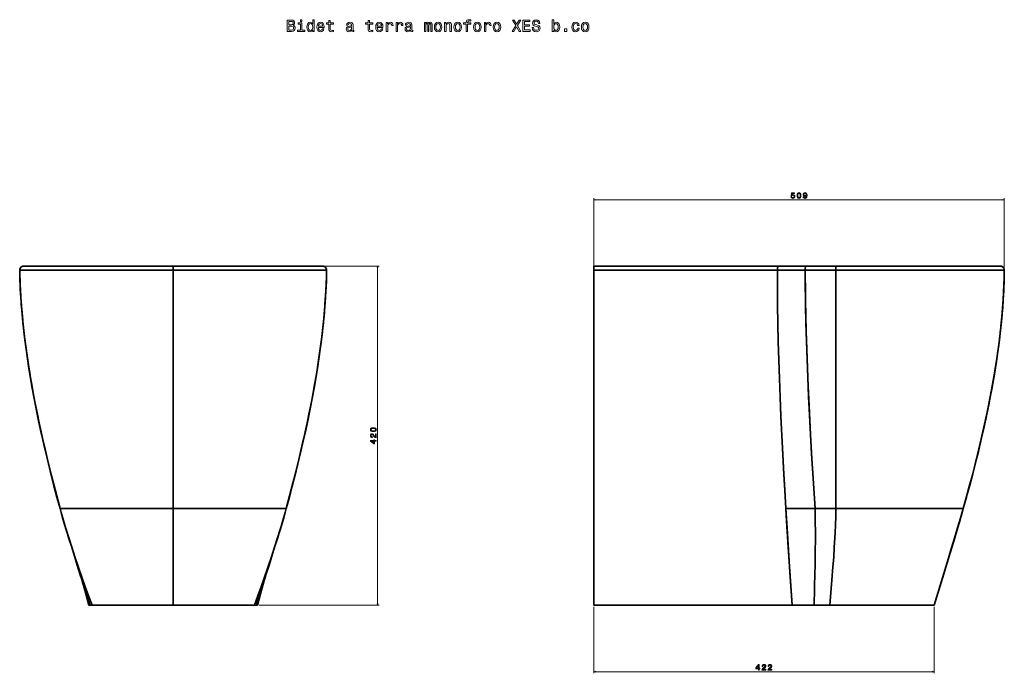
# Model space of a CAD drawing. Extents: x 414 to 1633, y 43 to 1703.
# Tile 5 of 5: x 414 to 1633, y 894 to 1703. Entities that reach past the tile are written whole.
import ezdxf

# ---------------------------------------------------------------- set-up
doc = ezdxf.new("R2010")
doc.units = 0

msp = doc.modelspace()

# ---------------------------------------------------------------- linework, layer by layer
at = {"color": 8, "lineweight": 13}
for p, q in [((1124.6, 1395.4), (1124.6, 1482.3)), ((1124.6, 1480.3), (1633.2, 1480.3)), ((1633.2, 1395.3), (1633.2, 1482.3)), ((1124.6, 976.4), (1124.6, 894.2)), ((1546.2, 976.4), (1546.2, 894.2)), ((1124.6, 896.2), (1546.2, 896.2))]:
    msp.add_line(p, q, dxfattribs=at)
at = {"color": 7, "lineweight": 35, "ltscale": 0.006489}
msp.add_line((418.5, 1398.4), (418.8, 1398.4), dxfattribs=at)
at = {"color": 7, "lineweight": 35, "ltscale": 0.042058}
for p, q in [((420.2, 1398.4), (418.5, 1398.4)), ((787.1, 1398.4), (788.7, 1398.4))]:
    msp.add_line(p, q, dxfattribs=at)
at = {"color": 7, "lineweight": 35, "ltscale": 0.466844}
msp.add_line((437.2, 1398.4), (418.6, 1398.4), dxfattribs=at)
at = {"color": 7, "lineweight": 35}
for p, q in [((418.6, 1398.4), (603.6, 1398.4)), ((426.6, 1398.4), (483.8, 1398.4)), ((603.6, 1398.4), (439.7, 1398.4)), ((484.8, 1398.4), (453.3, 1398.4)), ((460.5, 1398.4), (506.3, 1398.4)), ((483.8, 1398.4), (723.5, 1398.4)), ((537.2, 1398.4), (484.8, 1398.4)), ((506.3, 1398.4), (603.6, 1398.4)), ((603.6, 1398.4), (554.2, 1398.4)), ((640.5, 1398.4), (603.6, 1398.4)), ((701, 1398.4), (603.6, 1398.4)), ((603.6, 1398.4), (653, 1398.4)), ((788.7, 1398.4), (603.6, 1398.4)), ((603.6, 1393.3), (603.6, 1098.4)), ((603.6, 1098.4), (603.6, 1393.3)), ((768.4, 1398.4), (651, 1398.4)), ((670.1, 1398.4), (722.5, 1398.4)), ((746.7, 1398.4), (701, 1398.4)), ((722.5, 1398.4), (754, 1398.4)), ((780.7, 1398.4), (723.5, 1398.4)), ((1353.4, 1398.4), (1124.6, 1398.4)), ((1353.4, 1398.4), (1124.6, 1398.4)), ((1124.6, 978.4), (1124.6, 1393.4)), ((1124.6, 978.4), (1124.6, 1393.4)), ((1387.2, 1398.4), (1353.4, 1398.4)), ((1387.2, 1398.4), (1353.4, 1398.4)), ((1424.6, 1398.4), (1387.2, 1398.4)), ((1387.2, 1398.4), (1424.6, 1398.4)), ((1628.1, 1398.4), (1424.6, 1398.4)), ((1424.6, 1398.4), (1628.1, 1398.4)), ((1424.6, 1098.4), (1424.6, 1393.3)), ((1424.6, 1393.3), (1424.6, 1098.4)), ((603.6, 1098.4), (463.5, 1098.4)), ((603.6, 1098.4), (463.5, 1098.4)), ((743.8, 1098.4), (603.6, 1098.4)), ((603.6, 1098.4), (743.8, 1098.4)), ((603.6, 978.4), (603.6, 1098.4)), ((603.6, 1098.4), (603.6, 978.4)), ((1398.9, 1098.4), (1362.5, 1098.4)), ((1398.9, 1098.4), (1362.5, 1098.4)), ((1424.6, 1098.4), (1398.9, 1098.4)), ((1424.6, 1098.4), (1398.9, 1098.4)), ((1582.3, 1098.4), (1424.6, 1098.4)), ((1582.3, 1098.4), (1424.6, 1098.4)), ((603.6, 978.4), (503.1, 978.4)), ((603.6, 978.4), (503.1, 978.4)), ((704.2, 978.4), (603.6, 978.4)), ((704.2, 978.4), (603.6, 978.4)), ((1370.2, 978.4), (1124.6, 978.4)), ((1124.6, 978.4), (1370.2, 978.4)), ((1370.2, 978.4), (1124.6, 978.4)), ((1397.6, 978.4), (1370.2, 978.4)), ((1370.2, 978.4), (1397.6, 978.4)), ((1397.6, 978.4), (1370.2, 978.4)), ((1416.9, 978.4), (1546.2, 978.4)), ((1546.2, 978.4), (1416.9, 978.4)), ((1546.2, 978.4), (1416.9, 978.4))]:
    msp.add_line(p, q, dxfattribs=at)
at = {"color": 7, "lineweight": 35, "ltscale": 0.158844}
for p, q in [((420.2, 1398.4), (426.6, 1398.4)), ((787.1, 1398.4), (780.7, 1398.4))]:
    msp.add_line(p, q, dxfattribs=at)
at = {"color": 7, "lineweight": 35, "ltscale": 0.047887}
for p, q in [((453.1, 1398.4), (455, 1398.4)), ((754.2, 1398.4), (752.2, 1398.4))]:
    msp.add_line(p, q, dxfattribs=at)
at = {"color": 7, "lineweight": 35, "ltscale": 0.004185}
msp.add_line((453.3, 1398.4), (453.1, 1398.4), dxfattribs=at)
at = {"color": 7, "lineweight": 35, "ltscale": 0.133195}
for p, q in [((455, 1398.4), (460.3, 1398.4)), ((752.2, 1398.4), (746.9, 1398.4))]:
    msp.add_line(p, q, dxfattribs=at)
at = {"color": 7, "lineweight": 35, "ltscale": 0.004861}
for p, q in [((460.3, 1398.4), (460.5, 1398.4)), ((746.9, 1398.4), (746.7, 1398.4))]:
    msp.add_line(p, q, dxfattribs=at)
at = {"color": 7, "lineweight": 35, "ltscale": 0.000703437}
msp.add_line((484.8, 1398.4), (484.8, 1398.4), dxfattribs=at)
at = {"color": 7, "lineweight": 35, "ltscale": 0.0007042}
msp.add_line((484.8, 1398.4), (484.8, 1398.4), dxfattribs=at)
at = {"color": 7, "lineweight": 35, "ltscale": 0.426645}
for p, q in [((554.2, 1398.4), (537.2, 1398.4)), ((653, 1398.4), (670.1, 1398.4))]:
    msp.add_line(p, q, dxfattribs=at)
at = {"color": 7, "lineweight": 35, "ltscale": 0.4375}
for p, q in [((586.1, 1398.4), (603.6, 1398.4)), ((603.6, 1398.4), (621.1, 1398.4))]:
    msp.add_line(p, q, dxfattribs=at)
at = {"color": 7, "lineweight": 35, "ltscale": 0.12605}
for p, q in [((603.6, 1398.4), (603.6, 1393.3)), ((603.6, 1393.3), (603.6, 1398.4))]:
    msp.add_line(p, q, dxfattribs=at)
at = {"color": 7, "lineweight": 35, "ltscale": 0.000704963}
msp.add_line((722.4, 1398.4), (722.5, 1398.4), dxfattribs=at)
msp.add_line((722.4, 1398.4), (722.5, 1398.4), dxfattribs=at)
at = {"color": 7, "lineweight": 35, "ltscale": 0.004184}
msp.add_line((754, 1398.4), (754.2, 1398.4), dxfattribs=at)
at = {"color": 7, "lineweight": 35, "ltscale": 0.00073548}
msp.add_line((754, 1398.4), (754, 1398.4), dxfattribs=at)
at = {"color": 7, "lineweight": 35, "ltscale": 0.335172}
msp.add_line((783.4, 1398.4), (770, 1398.4), dxfattribs=at)
at = {"color": 7, "lineweight": 35, "ltscale": 0.026199}
msp.add_line((785, 1398.4), (784, 1398.4), dxfattribs=at)
at = {"color": 7, "lineweight": 35, "ltscale": 0.021895}
msp.add_line((786.5, 1398.4), (785.6, 1398.4), dxfattribs=at)
at = {"color": 7, "lineweight": 35, "ltscale": 0.011182}
msp.add_line((788.7, 1398.4), (788.2, 1398.4), dxfattribs=at)
at = {"color": 7, "lineweight": 35, "ltscale": 0.001289}
for p, q in [((788.7, 1398.4), (788.7, 1398.4)), ((743.8, 1098.4), (743.8, 1098.4))]:
    msp.add_line(p, q, dxfattribs=at)
at = {"color": 7, "lineweight": 13}
for p, q in [((790.7, 1398.4), (858.9, 1398.4)), ((856.9, 978.4), (856.9, 1398.4)), ((710, 978.4), (858.9, 978.4))]:
    msp.add_line(p, q, dxfattribs=at)
at = {"color": 7, "lineweight": 35, "ltscale": 0.125156}
msp.add_line((1124.6, 1393.4), (1124.6, 1398.4), dxfattribs=at)
msp.add_line((1124.6, 1393.4), (1124.6, 1398.4), dxfattribs=at)
at = {"color": 7, "lineweight": 35, "ltscale": 0.12713}
for p, q in [((1424.6, 1393.3), (1424.6, 1398.4)), ((1424.6, 1398.4), (1424.6, 1393.3))]:
    msp.add_line(p, q, dxfattribs=at)
at = {"color": 7, "lineweight": 35, "ltscale": 0.072229}
msp.add_line((1424.6, 1393.3), (1424.6, 1390.4), dxfattribs=at)
at = {"color": 7, "lineweight": 35, "ltscale": 0.072159}
msp.add_line((1424.6, 1390.4), (1424.6, 1393.3), dxfattribs=at)
at = {"color": 7, "lineweight": 35, "ltscale": 0.006525}
msp.add_line((1628.1, 1398.4), (1627.8, 1398.4), dxfattribs=at)
at = {"color": 7, "lineweight": 35, "ltscale": 0.000558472}
msp.add_line((1424.6, 1370.8), (1424.6, 1370.7), dxfattribs=at)
at = {"color": 7, "lineweight": 35, "ltscale": 0.000552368}
msp.add_line((1424.6, 1370.7), (1424.6, 1370.7), dxfattribs=at)
at = {"color": 7, "lineweight": 35, "ltscale": 0.000762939}
msp.add_line((1424.6, 1317.6), (1424.6, 1317.5), dxfattribs=at)
at = {"color": 7, "lineweight": 35, "ltscale": 0.000744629}
msp.add_line((1424.6, 1317.6), (1424.6, 1317.6), dxfattribs=at)
at = {"color": 7, "lineweight": 35, "ltscale": 0.004987}
msp.add_line((1424.6, 1268.5), (1424.6, 1268.7), dxfattribs=at)
at = {"color": 7, "lineweight": 35, "ltscale": 0.000137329}
msp.add_line((1424.6, 1256.2), (1424.6, 1256.2), dxfattribs=at)
at = {"color": 7, "lineweight": 35, "ltscale": 0.00129}
msp.add_line((463.5, 1098.4), (463.5, 1098.4), dxfattribs=at)
at = {"color": 7, "lineweight": 35, "ltscale": 0.001278}
msp.add_line((463.5, 1098.4), (463.5, 1098.4), dxfattribs=at)
at = {"color": 7, "lineweight": 35, "ltscale": 0.001277}
msp.add_line((743.8, 1098.4), (743.8, 1098.4), dxfattribs=at)
at = {"color": 7, "lineweight": 35, "ltscale": 0.007257}
msp.add_line((1582.1, 1098.4), (1582.3, 1098.4), dxfattribs=at)
at = {"color": 7, "lineweight": 35, "ltscale": 0.02888}
for p, q in [((500.5, 978.4), (499.3, 978.4)), ((708, 978.4), (706.8, 978.4))]:
    msp.add_line(p, q, dxfattribs=at)
at = {"color": 7, "lineweight": 35, "ltscale": 0.011234}
msp.add_line((499.3, 978.4), (499.8, 978.4), dxfattribs=at)
at = {"color": 7, "lineweight": 35, "ltscale": 0.028719}
msp.add_line((500.5, 978.4), (499.3, 978.4), dxfattribs=at)
at = {"color": 7, "lineweight": 35, "ltscale": 0.015915}
msp.add_line((500.4, 978.4), (499.8, 978.4), dxfattribs=at)
at = {"color": 7, "lineweight": 35, "ltscale": 0.065173}
for p, q in [((503.1, 978.4), (500.5, 978.4)), ((503.1, 978.4), (500.5, 978.4)), ((706.8, 978.4), (704.2, 978.4)), ((706.8, 978.4), (704.2, 978.4))]:
    msp.add_line(p, q, dxfattribs=at)
at = {"color": 7, "lineweight": 35, "ltscale": 0.004516}
msp.add_line((500.8, 978.4), (501, 978.4), dxfattribs=at)
at = {"color": 7, "lineweight": 35, "ltscale": 0.217052}
msp.add_line((534.6, 978.4), (525.9, 978.4), dxfattribs=at)
at = {"color": 7, "lineweight": 35, "ltscale": 0.217053}
msp.add_line((681.3, 978.4), (672.7, 978.4), dxfattribs=at)
at = {"color": 7, "lineweight": 35, "ltscale": 0.002286}
msp.add_line((706.2, 978.4), (706.3, 978.4), dxfattribs=at)
at = {"color": 7, "lineweight": 35, "ltscale": 0.014136}
msp.add_line((707.4, 978.4), (706.8, 978.4), dxfattribs=at)
at = {"color": 7, "lineweight": 35, "ltscale": 0.028503}
msp.add_line((708, 978.4), (706.8, 978.4), dxfattribs=at)
at = {"color": 7, "lineweight": 35, "ltscale": 0.006584}
msp.add_line((707.7, 978.4), (707.9, 978.4), dxfattribs=at)
at = {"color": 7, "lineweight": 35, "ltscale": 0.480661}
for p, q in [((1397.6, 978.4), (1416.9, 978.4)), ((1416.9, 978.4), (1397.6, 978.4)), ((1416.9, 978.4), (1397.6, 978.4))]:
    msp.add_line(p, q, dxfattribs=at)
at = {"color": 7, "lineweight": 13}
for points in [[(752.2, 1696.5), (753.6, 1697.7), (754, 1698.5), (754.1, 1699.5), (753.9, 1701), (753.1, 1702.1), (751.8, 1702.7), (750, 1703), (745, 1703), (745, 1689), (750.3, 1689), (752.2, 1689.2), (753.6, 1690.1), (754.4, 1691.4), (754.7, 1693.2), (754.6, 1694.3), (754.1, 1695.3), (753.3, 1696.1)], [(749.6, 1697.2), (746.9, 1697.2), (746.9, 1701.3), (749.8, 1701.3), (750.9, 1701.2), (751.7, 1700.8), (752.1, 1700.2), (752.3, 1699.3), (752.1, 1698.3), (751.6, 1697.7), (750.8, 1697.3)], [(750.1, 1690.6), (746.9, 1690.6), (746.9, 1695.5), (749.9, 1695.5), (751.2, 1695.3), (752.1, 1694.9), (752.6, 1694.2), (752.8, 1693.1), (752.6, 1692), (752.1, 1691.2), (751.3, 1690.8)], [(763.1, 1690.5), (763.1, 1699.4), (758.5, 1699.4), (758.5, 1697.9), (761.3, 1697.9), (761.3, 1690.5), (757.7, 1690.5), (757.7, 1689), (766.8, 1689), (766.8, 1690.5)], [(763.2, 1703.4), (761.3, 1703.4), (761.3, 1701.4), (763.2, 1701.4)], [(776.5, 1690.6), (776.5, 1689), (778.2, 1689), (778.2, 1703.4), (776.5, 1703.4), (776.5, 1698.1), (775.1, 1699.7), (774.3, 1700), (773.4, 1700.2), (771.7, 1699.8), (770.3, 1698.6), (769.5, 1696.8), (769.2, 1694.4), (769.5, 1691.9), (770.3, 1690.1), (771.7, 1689), (773.4, 1688.6), (774.3, 1688.7), (775.2, 1689.1)], [(773.7, 1698.6), (774.8, 1698.3), (775.7, 1697.5), (776.3, 1696.2), (776.5, 1694.4), (776.3, 1692.6), (775.7, 1691.2), (774.8, 1690.4), (773.7, 1690.2), (772.6, 1690.4), (771.7, 1691.2), (771.1, 1692.6), (771, 1694.4), (771.1, 1696.2), (771.7, 1697.5), (772.6, 1698.3)], [(783.5, 1693.9), (790.6, 1693.9), (790.6, 1694.7), (790.3, 1697), (789.4, 1698.7), (788, 1699.8), (786.1, 1700.2), (784.3, 1699.8), (782.9, 1698.6), (782, 1696.8), (781.7, 1694.4), (782, 1691.9), (782.9, 1690.1), (784.3, 1689), (786.1, 1688.6), (787.6, 1688.8), (788.9, 1689.5), (789.9, 1690.6), (790.4, 1692.1), (788.7, 1692.1), (788.3, 1691.3), (787.8, 1690.7), (786.3, 1690.2), (785.1, 1690.4), (784.3, 1691.1), (783.7, 1692.3), (783.5, 1693.8)], [(783.5, 1695.4), (783.7, 1696.7), (784.3, 1697.8), (785.1, 1698.4), (786.2, 1698.6), (787.3, 1698.4), (788.1, 1697.8), (788.6, 1696.7), (788.8, 1695.4)], [(796.5, 1697.9), (796.5, 1692.5), (796.6, 1690.7), (797.2, 1689.5), (798.3, 1688.8), (800.2, 1688.6), (802.3, 1688.7), (802.3, 1690.2), (800.8, 1690.1), (799.4, 1690.3), (798.6, 1690.8), (798.3, 1691.6), (798.3, 1692.8), (798.3, 1697.9), (802.3, 1697.9), (802.3, 1699.4), (798.3, 1699.4), (798.3, 1702.6), (796.5, 1702.6), (796.5, 1699.4), (793.4, 1699.4), (793.4, 1697.9)], [(824.8, 1690.4), (824.8, 1690.3), (824.9, 1689.6), (825.2, 1689.1), (826.5, 1688.8), (827.5, 1688.9), (827.5, 1690.3), (827.1, 1690.2), (826.5, 1690.5), (826.4, 1691.3), (826.4, 1696.9), (826.2, 1698.3), (825.5, 1699.4), (824.2, 1700), (822.5, 1700.2), (820.8, 1699.9), (819.5, 1699.3), (818.8, 1698.2), (818.5, 1696.8), (818.5, 1696.6), (820.1, 1696.6), (820.2, 1697.5), (820.7, 1698.1), (821.4, 1698.5), (822.4, 1698.6), (823.4, 1698.5), (824.1, 1698.2), (824.5, 1697.7), (824.7, 1697), (824.6, 1696.1), (824.3, 1695.7), (823.5, 1695.5), (822, 1695.3), (820.2, 1695), (819, 1694.3), (818.3, 1693.3), (818.1, 1691.8), (818.3, 1690.5), (818.9, 1689.5), (819.9, 1688.9), (821.3, 1688.6), (823.2, 1689.1)], [(845.1, 1697.9), (845.1, 1692.5), (845.2, 1690.7), (845.7, 1689.5), (846.9, 1688.8), (848.8, 1688.6), (850.9, 1688.7), (850.9, 1690.2), (849.4, 1690.1), (848, 1690.3), (847.2, 1690.8), (846.9, 1691.6), (846.8, 1692.8), (846.8, 1697.9), (850.9, 1697.9), (850.9, 1699.4), (846.8, 1699.4), (846.8, 1702.6), (845.1, 1702.6), (845.1, 1699.4), (842, 1699.4), (842, 1697.9)], [(856.4, 1693.9), (863.5, 1693.9), (863.5, 1694.7), (863.2, 1697), (862.3, 1698.7), (860.9, 1699.8), (859, 1700.2), (857.2, 1699.8), (855.8, 1698.6), (854.8, 1696.8), (854.5, 1694.4), (854.8, 1691.9), (855.7, 1690.1), (857.1, 1689), (858.9, 1688.6), (860.5, 1688.8), (861.8, 1689.5), (862.8, 1690.6), (863.3, 1692.1), (861.5, 1692.1), (861.2, 1691.3), (860.7, 1690.7), (859.2, 1690.2), (858, 1690.4), (857.1, 1691.1), (856.6, 1692.3), (856.4, 1693.8)], [(856.4, 1695.4), (856.6, 1696.7), (857.1, 1697.8), (858, 1698.4), (859.1, 1698.6), (860.1, 1698.4), (861, 1697.8), (861.5, 1696.7), (861.6, 1695.4)], [(867.6, 1689), (869.4, 1689), (869.4, 1695.2), (869.6, 1696.6), (870.1, 1697.7), (871, 1698.4), (872.2, 1698.6), (873.1, 1698.4), (873.8, 1698), (874.2, 1697.4), (874.3, 1696.4), (876.1, 1696.4), (875.9, 1698.1), (875.2, 1699.2), (874.1, 1699.9), (872.6, 1700.2), (871.5, 1700), (870.7, 1699.6), (869.9, 1698.9), (869.2, 1698), (869.2, 1699.8), (867.6, 1699.8)], [(879.8, 1689), (881.6, 1689), (881.6, 1695.2), (881.7, 1696.6), (882.3, 1697.7), (883.2, 1698.4), (884.4, 1698.6), (885.2, 1698.4), (885.9, 1698), (886.3, 1697.4), (886.5, 1696.4), (888.3, 1696.4), (888, 1698.1), (887.3, 1699.2), (886.2, 1699.9), (884.7, 1700.2), (883.7, 1700), (882.8, 1699.6), (882, 1698.9), (881.4, 1698), (881.4, 1699.8), (879.8, 1699.8)], [(897.7, 1690.4), (897.7, 1690.3), (897.8, 1689.6), (898.1, 1689.1), (899.4, 1688.8), (900.4, 1688.9), (900.4, 1690.3), (899.9, 1690.2), (899.4, 1690.5), (899.3, 1691.3), (899.3, 1696.9), (899, 1698.3), (898.3, 1699.4), (897.1, 1700), (895.4, 1700.2), (893.7, 1699.9), (892.4, 1699.3), (891.6, 1698.2), (891.4, 1696.8), (891.4, 1696.6), (893, 1696.6), (893.1, 1697.5), (893.5, 1698.1), (894.3, 1698.5), (895.3, 1698.6), (896.3, 1698.5), (897, 1698.2), (897.4, 1697.7), (897.6, 1697), (897.5, 1696.1), (897.1, 1695.7), (896.3, 1695.5), (894.8, 1695.3), (893.1, 1695), (891.9, 1694.3), (891.1, 1693.3), (890.9, 1691.8), (891.1, 1690.5), (891.7, 1689.5), (892.8, 1688.9), (894.1, 1688.6), (896, 1689.1)], [(914.8, 1689), (916.5, 1689), (916.5, 1696.2), (916.6, 1697.3), (916.9, 1698.1), (917.3, 1698.5), (917.9, 1698.7), (918.4, 1698.6), (918.8, 1698.2), (918.9, 1697.5), (919, 1696.6), (919, 1689), (920.5, 1689), (920.5, 1696.2), (920.6, 1697.3), (920.9, 1698.1), (921.4, 1698.5), (922, 1698.7), (922.5, 1698.6), (922.8, 1698.2), (923, 1696.6), (923, 1689), (924.6, 1689), (924.6, 1696.4), (924.5, 1698), (924.2, 1699.2), (923.6, 1699.9), (922.5, 1700.2), (921.3, 1699.8), (920.3, 1698.6), (919.6, 1699.8), (918.4, 1700.2), (917.2, 1699.8), (916.4, 1698.6), (916.4, 1699.8), (914.8, 1699.8)], [(927.2, 1694.4), (927.5, 1691.9), (928.4, 1690.1), (929.9, 1689), (931.9, 1688.6), (933.8, 1689), (935.3, 1690.1), (936.2, 1691.9), (936.6, 1694.4), (936.2, 1696.8), (935.3, 1698.7), (933.8, 1699.8), (931.9, 1700.2), (929.9, 1699.8), (928.4, 1698.6), (927.5, 1696.8)], [(929, 1694.4), (929.2, 1696.2), (929.7, 1697.5), (930.6, 1698.3), (931.9, 1698.6), (933.1, 1698.3), (934, 1697.5), (934.5, 1696.2), (934.8, 1694.4), (934.5, 1692.6), (934, 1691.2), (933.1, 1690.4), (931.9, 1690.2), (930.6, 1690.4), (929.7, 1691.2), (929.2, 1692.6)], [(939.8, 1689), (941.6, 1689), (941.6, 1695.2), (941.8, 1696.6), (942.4, 1697.7), (943.3, 1698.3), (944.5, 1698.6), (945.5, 1698.4), (946.1, 1697.8), (946.4, 1696.9), (946.5, 1695.7), (946.5, 1689), (948.2, 1689), (948.2, 1696.1), (948.2, 1697.5), (947.8, 1698.7), (946.6, 1699.8), (944.8, 1700.2), (943.7, 1700), (942.9, 1699.7), (942.1, 1699), (941.5, 1698.1), (941.5, 1699.8), (939.8, 1699.8)], [(951.5, 1694.4), (951.8, 1691.9), (952.7, 1690.1), (954.2, 1689), (956.2, 1688.6), (958.1, 1689), (959.6, 1690.1), (960.5, 1691.9), (960.9, 1694.4), (960.5, 1696.8), (959.6, 1698.7), (958.1, 1699.8), (956.2, 1700.2), (954.2, 1699.8), (952.7, 1698.6), (951.8, 1696.8)], [(953.3, 1694.4), (953.5, 1696.2), (954, 1697.5), (954.9, 1698.3), (956.2, 1698.6), (957.4, 1698.3), (958.3, 1697.5), (958.8, 1696.2), (959, 1694.4), (958.8, 1692.6), (958.3, 1691.2), (957.4, 1690.4), (956.2, 1690.2), (954.9, 1690.4), (954, 1691.2), (953.5, 1692.6)], [(966.6, 1697.9), (966.6, 1689), (968.4, 1689), (968.4, 1697.9), (972.4, 1697.9), (972.4, 1699.4), (968.4, 1699.4), (968.4, 1700.1), (968.5, 1700.9), (969, 1701.5), (969.8, 1701.8), (970.9, 1701.9), (972.4, 1701.8), (972.4, 1703.3), (970.5, 1703.4), (968.7, 1703.3), (967.5, 1702.7), (966.8, 1701.8), (966.6, 1700.4), (966.6, 1699.4), (963.3, 1699.4), (963.3, 1697.9)], [(975.7, 1694.4), (976.1, 1691.9), (977, 1690.1), (978.5, 1689), (980.4, 1688.6), (982.4, 1689), (983.9, 1690.1), (984.8, 1691.9), (985.1, 1694.4), (984.8, 1696.8), (983.9, 1698.7), (982.4, 1699.8), (980.4, 1700.2), (978.5, 1699.8), (977, 1698.6), (976.1, 1696.8)], [(977.6, 1694.4), (977.7, 1696.2), (978.3, 1697.5), (979.2, 1698.3), (980.4, 1698.6), (981.7, 1698.3), (982.6, 1697.5), (983.1, 1696.2), (983.3, 1694.4), (983.1, 1692.6), (982.6, 1691.2), (981.7, 1690.4), (980.4, 1690.2), (979.2, 1690.4), (978.3, 1691.2), (977.7, 1692.6)], [(989.1, 1689), (990.9, 1689), (990.9, 1695.2), (991, 1696.6), (991.6, 1697.7), (992.5, 1698.4), (993.7, 1698.6), (994.5, 1698.4), (995.2, 1698), (995.6, 1697.4), (995.8, 1696.4), (997.5, 1696.4), (997.3, 1698.1), (996.6, 1699.2), (995.5, 1699.9), (994, 1700.2), (993, 1700), (992.1, 1699.6), (991.3, 1698.9), (990.7, 1698), (990.7, 1699.8), (989.1, 1699.8)], [(1000, 1694.4), (1000.4, 1691.9), (1001.3, 1690.1), (1002.8, 1689), (1004.7, 1688.6), (1006.7, 1689), (1008.2, 1690.1), (1009.1, 1691.9), (1009.4, 1694.4), (1009.1, 1696.8), (1008.2, 1698.7), (1006.7, 1699.8), (1004.7, 1700.2), (1002.8, 1699.8), (1001.3, 1698.6), (1000.4, 1696.8)], [(1001.8, 1694.4), (1002, 1696.2), (1002.6, 1697.5), (1003.5, 1698.3), (1004.7, 1698.6), (1005.9, 1698.3), (1006.8, 1697.5), (1007.4, 1696.2), (1007.6, 1694.4), (1007.4, 1692.6), (1006.8, 1691.2), (1005.9, 1690.4), (1004.7, 1690.2), (1003.5, 1690.4), (1002.6, 1691.2), (1002, 1692.6)], [(1023.7, 1689), (1025.8, 1689), (1029, 1694.6), (1032.3, 1689), (1034.4, 1689), (1030, 1696.2), (1034.2, 1703), (1032.1, 1703), (1029.1, 1697.8), (1026, 1703), (1023.9, 1703), (1028.1, 1696.1)], [(1036.9, 1689), (1045.8, 1689), (1045.8, 1690.7), (1038.8, 1690.7), (1038.8, 1695.4), (1045, 1695.4), (1045, 1697.1), (1038.8, 1697.1), (1038.8, 1701.3), (1045.6, 1701.3), (1045.6, 1703), (1036.9, 1703)], [(1050.1, 1693.6), (1048.3, 1693.6), (1048.7, 1691.4), (1049.7, 1689.9), (1051.2, 1688.9), (1053.3, 1688.6), (1055.4, 1688.9), (1057, 1689.8), (1058, 1691.2), (1058.3, 1693), (1058, 1694.7), (1057.2, 1695.7), (1055.8, 1696.4), (1054, 1697), (1052.4, 1697.4), (1051.4, 1697.8), (1050.8, 1698.4), (1050.6, 1699.5), (1050.8, 1700.4), (1051.3, 1701), (1052.1, 1701.5), (1053.2, 1701.7), (1054.4, 1701.5), (1055.2, 1700.9), (1055.8, 1700), (1056.1, 1698.8), (1057.9, 1698.8), (1057.9, 1698.8), (1057.6, 1700.7), (1056.7, 1702.1), (1055.2, 1703), (1053.2, 1703.3), (1051.4, 1703), (1049.9, 1702.2), (1049, 1700.9), (1048.7, 1699.2), (1049, 1697.7), (1049.7, 1696.6), (1050.9, 1695.9), (1052.6, 1695.4), (1054.2, 1695), (1055.5, 1694.5), (1056.2, 1693.9), (1056.5, 1692.8), (1056.2, 1691.7), (1055.6, 1690.9), (1054.7, 1690.4), (1053.4, 1690.3), (1052.1, 1690.5), (1051, 1691.1), (1050.3, 1692.2)], [(1075.1, 1690.6), (1076.4, 1689.1), (1078.2, 1688.6), (1079.9, 1689), (1081.2, 1690.1), (1082.1, 1691.9), (1082.4, 1694.4), (1082.1, 1696.8), (1081.2, 1698.6), (1079.9, 1699.8), (1078.2, 1700.2), (1076.4, 1699.7), (1075.7, 1699), (1075.1, 1698.1), (1075.1, 1703.4), (1073.3, 1703.4), (1073.3, 1689), (1075.1, 1689)], [(1080.6, 1694.4), (1080.4, 1692.6), (1079.9, 1691.2), (1079, 1690.4), (1077.9, 1690.2), (1076.7, 1690.4), (1075.8, 1691.2), (1075.3, 1692.6), (1075.1, 1694.4), (1075.3, 1696.2), (1075.8, 1697.5), (1076.7, 1698.3), (1077.9, 1698.6), (1079, 1698.3), (1079.9, 1697.5), (1080.4, 1696.2)], [(1104.6, 1696.2), (1106.4, 1696.2), (1106, 1697.8), (1105.1, 1699.1), (1103.8, 1699.9), (1102, 1700.2), (1100.1, 1699.8), (1098.6, 1698.6), (1097.7, 1696.8), (1097.4, 1694.3), (1097.7, 1691.9), (1098.6, 1690.1), (1100, 1689), (1102, 1688.6), (1103.7, 1688.9), (1105.1, 1689.7), (1106, 1691.1), (1106.4, 1692.8), (1104.7, 1692.8), (1104.4, 1691.7), (1103.8, 1690.9), (1103, 1690.3), (1102, 1690.2), (1100.8, 1690.4), (1099.9, 1691.2), (1099.4, 1692.6), (1099.2, 1694.4), (1099.4, 1696.2), (1099.9, 1697.5), (1100.8, 1698.3), (1102, 1698.6), (1103.1, 1698.4), (1103.9, 1698), (1104.4, 1697.2)], [(1109.3, 1694.4), (1109.6, 1691.9), (1110.6, 1690.1), (1112.1, 1689), (1114, 1688.6), (1116, 1689), (1117.5, 1690.1), (1118.4, 1691.9), (1118.7, 1694.4), (1118.4, 1696.8), (1117.5, 1698.7), (1116, 1699.8), (1114, 1700.2), (1112.1, 1699.8), (1110.6, 1698.6), (1109.6, 1696.8)], [(1111.1, 1694.4), (1111.3, 1696.2), (1111.9, 1697.5), (1112.8, 1698.3), (1114, 1698.6), (1115.2, 1698.3), (1116.1, 1697.5), (1116.7, 1696.2), (1116.9, 1694.4), (1116.7, 1692.6), (1116.1, 1691.2), (1115.2, 1690.4), (1114, 1690.2), (1112.8, 1690.4), (1111.9, 1691.2), (1111.3, 1692.6)], [(824.6, 1692.8), (824.4, 1691.7), (823.7, 1690.9), (822.8, 1690.4), (821.6, 1690.2), (820.8, 1690.3), (820.3, 1690.6), (819.9, 1691.2), (819.8, 1692), (819.9, 1692.7), (820.2, 1693.2), (821.5, 1693.7), (823.2, 1694), (824.6, 1694.5)], [(897.5, 1692.8), (897.2, 1691.7), (896.6, 1690.9), (895.6, 1690.4), (894.4, 1690.2), (893.7, 1690.3), (893.1, 1690.6), (892.8, 1691.2), (892.7, 1692), (892.8, 1692.7), (893.1, 1693.2), (894.4, 1693.7), (896, 1694), (897.5, 1694.5)], [(1088.3, 1689), (1091.1, 1689), (1091.1, 1692), (1088.3, 1692)], [(851.5, 1193.4), (853.1, 1193.6), (854.2, 1194.1), (854.9, 1194.8), (855.1, 1195.9), (854.9, 1196.9), (854.2, 1197.7), (853.1, 1198.1), (851.5, 1198.3), (849.9, 1198.1), (849.3, 1197.9), (848.8, 1197.7), (848.1, 1196.9), (847.9, 1195.9), (848.1, 1194.8), (848.8, 1194.1), (849.9, 1193.6)], [(851.5, 1194.4), (850.3, 1194.5), (849.4, 1194.7), (848.9, 1195.2), (848.7, 1195.9), (848.9, 1196.5), (849.4, 1197), (850.3, 1197.2), (851.5, 1197.3), (852.7, 1197.2), (853.6, 1197), (854.1, 1196.5), (854.3, 1195.9), (854.1, 1195.2), (853.6, 1194.7), (852.7, 1194.5)], [(854.9, 1185.9), (854.9, 1190.7), (854.1, 1190.7), (854.1, 1186.9), (853.6, 1187.1), (853.2, 1187.5), (852.5, 1188.6), (852.2, 1189.2), (851.7, 1189.9), (851.2, 1190.4), (850.6, 1190.6), (850, 1190.7), (849.1, 1190.6), (848.5, 1190.1), (848, 1189.4), (847.9, 1188.4), (848.1, 1187.5), (848.5, 1186.7), (849.3, 1186.3), (850.3, 1186.1), (850.4, 1186.1), (850.4, 1187), (850.3, 1187), (849.7, 1187.1), (849.2, 1187.4), (848.8, 1187.8), (848.7, 1188.4), (848.8, 1189), (849.1, 1189.4), (849.5, 1189.7), (850, 1189.8), (850.4, 1189.7), (850.8, 1189.5), (851.2, 1189.2), (851.5, 1188.8), (851.8, 1188.2), (852.4, 1187.2), (853.1, 1186.5), (853.9, 1186.1), (854.9, 1185.9)], [(854.9, 1181.5), (854.9, 1182.4), (853.2, 1182.4), (853.2, 1183.4), (852.4, 1183.4), (852.4, 1182.4), (848.1, 1182.4), (848.1, 1181.5), (852.3, 1178.4), (853.2, 1178.4), (853.2, 1181.5)], [(852.4, 1179.2), (849.3, 1181.5), (852.4, 1181.5)]]:
    msp.add_lwpolyline(points, close=True, dxfattribs=at)
at = {"color": 8, "lineweight": 13}
for points in [[(1368.9, 1484.2), (1369.2, 1483.3), (1369.7, 1482.7), (1370.4, 1482.3), (1371.3, 1482.1), (1372.3, 1482.3), (1373.1, 1482.8), (1373.6, 1483.6), (1373.8, 1484.6), (1373.6, 1485.6), (1373.2, 1486.3), (1372.4, 1486.8), (1371.4, 1486.9), (1370.7, 1486.8), (1370.1, 1486.5), (1370.4, 1488.4), (1373.4, 1488.4), (1373.4, 1489.2), (1369.7, 1489.2), (1369.1, 1485.5), (1369.9, 1485.5), (1370.5, 1486), (1371.3, 1486.1), (1371.9, 1486), (1372.4, 1485.7), (1372.7, 1485.2), (1372.8, 1484.6), (1372.7, 1483.9), (1372.4, 1483.4), (1371.9, 1483.1), (1371.3, 1483), (1370.7, 1483.1), (1370.3, 1483.3), (1370, 1483.7), (1369.9, 1484.2)], [(1376.5, 1485.8), (1376.6, 1484.2), (1377.1, 1483.1), (1377.9, 1482.4), (1378.9, 1482.1), (1380, 1482.4), (1380.7, 1483.1), (1381.2, 1484.2), (1381.3, 1485.8), (1381.2, 1487.3), (1381, 1488), (1380.7, 1488.5), (1380, 1489.2), (1378.9, 1489.4), (1377.9, 1489.2), (1377.1, 1488.5), (1376.6, 1487.3)], [(1377.4, 1485.8), (1377.5, 1487), (1377.8, 1487.9), (1378.2, 1488.4), (1378.9, 1488.6), (1379.6, 1488.4), (1380, 1487.9), (1380.3, 1487), (1380.4, 1485.8), (1380.3, 1484.5), (1380, 1483.7), (1379.6, 1483.1), (1378.9, 1483), (1378.2, 1483.1), (1377.8, 1483.7), (1377.5, 1484.5)], [(1384, 1484.1), (1384.1, 1483.3), (1384.5, 1482.7), (1385.2, 1482.3), (1386.1, 1482.1), (1386.7, 1482.2), (1387.3, 1482.4), (1387.7, 1482.7), (1388.1, 1483.2), (1388.4, 1483.7), (1388.6, 1484.4), (1388.8, 1485.2), (1388.8, 1486.1), (1388.6, 1487.5), (1388.1, 1488.6), (1387.4, 1489.2), (1386.3, 1489.4), (1385.3, 1489.2), (1384.5, 1488.7), (1384.1, 1488), (1383.9, 1487), (1384.1, 1486.1), (1384.5, 1485.3), (1385.2, 1484.9), (1386.1, 1484.7), (1387.1, 1484.9), (1387.8, 1485.5), (1387.6, 1484.4), (1387.3, 1483.6), (1386.8, 1483.1), (1386.2, 1483), (1385.6, 1483), (1385.2, 1483.3), (1385, 1483.6), (1384.9, 1484.1)], [(1384.9, 1487.1), (1385, 1487.7), (1385.3, 1488.2), (1385.7, 1488.5), (1386.3, 1488.6), (1386.9, 1488.5), (1387.3, 1488.2), (1387.6, 1487.7), (1387.7, 1487.1), (1387.6, 1486.4), (1387.3, 1486), (1386.9, 1485.7), (1386.3, 1485.6), (1385.7, 1485.7), (1385.3, 1486), (1385, 1486.4)], [(1328.5, 898.2), (1329.4, 898.2), (1329.4, 899.9), (1330.4, 899.9), (1330.4, 900.7), (1329.4, 900.7), (1329.4, 905), (1328.5, 905), (1325.4, 900.8), (1325.4, 899.9), (1328.5, 899.9)], [(1326.3, 900.7), (1328.5, 903.9), (1328.5, 900.7)], [(1332.9, 898.2), (1337.8, 898.2), (1337.8, 899.1), (1334, 899.1), (1334.2, 899.5), (1334.5, 899.9), (1335.6, 900.6), (1336.2, 900.9), (1336.9, 901.4), (1337.4, 901.9), (1337.7, 902.5), (1337.8, 903.2), (1337.6, 904), (1337.1, 904.7), (1336.4, 905.1), (1335.4, 905.2), (1334.5, 905.1), (1333.7, 904.6), (1333.3, 903.8), (1333.1, 902.8), (1333.1, 902.7), (1334, 902.7), (1334, 902.8), (1334.1, 903.5), (1334.4, 904), (1334.8, 904.3), (1335.4, 904.4), (1336, 904.3), (1336.4, 904), (1336.7, 903.7), (1336.8, 903.2), (1336.7, 902.7), (1336.5, 902.3), (1336.2, 902), (1335.8, 901.7), (1335.2, 901.3), (1334.2, 900.7), (1333.5, 900), (1333.1, 899.2), (1332.9, 898.2)], [(1340.4, 898.2), (1345.2, 898.2), (1345.2, 899.1), (1341.4, 899.1), (1341.6, 899.5), (1342, 899.9), (1343.1, 900.6), (1343.7, 900.9), (1344.4, 901.4), (1344.9, 901.9), (1345.1, 902.5), (1345.2, 903.2), (1345.1, 904), (1344.6, 904.7), (1343.9, 905.1), (1342.9, 905.2), (1341.9, 905.1), (1341.2, 904.6), (1340.7, 903.8), (1340.6, 902.8), (1340.6, 902.7), (1341.5, 902.7), (1341.5, 902.8), (1341.6, 903.5), (1341.9, 904), (1342.3, 904.3), (1342.9, 904.4), (1343.4, 904.3), (1343.9, 904), (1344.2, 903.7), (1344.3, 903.2), (1344.2, 902.7), (1344, 902.3), (1343.7, 902), (1343.2, 901.7), (1342.6, 901.3), (1341.7, 900.7), (1341, 900), (1340.5, 899.2), (1340.4, 898.2)]]:
    msp.add_lwpolyline(points, close=True, dxfattribs=at)
for points in [[(1126.6, 1480.9), (1124.6, 1480.3), (1126.6, 1479.8)], [(1631.2, 1479.8), (1633.2, 1480.3), (1631.2, 1480.9)], [(1126.6, 896.7), (1124.6, 896.2), (1126.6, 895.7)], [(1544.2, 895.7), (1546.2, 896.2), (1544.2, 896.7)]]:
    msp.add_lwpolyline(points, dxfattribs=at)
at = {"color": 7, "lineweight": 35}
for points in [[(413.5, 1393.3), (413.6, 1388.6), (413.9, 1379), (414.3, 1369.2), (414.9, 1359.3), (415.6, 1349.2), (416.4, 1338.9), (417.4, 1328.5), (418.6, 1317.9), (419.9, 1307.1), (421.4, 1295.5), (423, 1283.6), (424.9, 1271.6), (426.9, 1259.4), (429.1, 1247.1), (431.4, 1234.5), (433.9, 1221.7), (436.5, 1208.8), (439.4, 1195.3), (442.5, 1181.6), (445.7, 1167.7), (449.1, 1153.7), (452.5, 1140), (456, 1126.2), (459.7, 1112.3), (463.5, 1098.4)], [(413.6, 1393.3), (414.4, 1393.3), (421.5, 1393.2), (452.5, 1393.3), (566.9, 1393.3), (603.6, 1393.3)], [(413.6, 1393.3), (413.9, 1393.3), (415.4, 1393.3), (421.5, 1393.2), (444.3, 1393.3), (532.2, 1393.3), (603.6, 1393.3)], [(463.5, 1098.4), (460.8, 1108.5), (458.1, 1118.5), (454.7, 1131.9), (451.3, 1145.3), (448, 1158.7), (444.5, 1173.7), (441, 1188.7), (437.8, 1203.7), (434.7, 1218.7), (432, 1232.4), (429.4, 1246.1), (427, 1259.8), (425.9, 1266.6), (424.8, 1273.4), (423, 1284.7), (421.4, 1296), (420, 1307.3), (418.6, 1318.5), (417.4, 1329.7), (416.4, 1340.8), (415.5, 1351.4), (414.8, 1362), (414.2, 1372.5), (413.8, 1382.9), (413.7, 1388.1), (413.6, 1393.3)], [(413.6, 1393.3), (413.8, 1384.9), (414.1, 1376.5), (414.5, 1368), (415, 1359.5), (415.3, 1353.9), (415.8, 1348.4), (416.2, 1342.5), (416.8, 1336.7), (417.9, 1325.2), (419.2, 1313.6), (420.6, 1302.1), (422.2, 1290.4), (424.1, 1277.6), (426.2, 1264.7), (428.4, 1251.7), (430.8, 1238.8), (433.3, 1225.8), (435.4, 1214.9), (437.7, 1204.1), (440.1, 1193.2), (441.8, 1185.3), (443.6, 1177.4), (445.6, 1168.9), (447.6, 1160.4), (451.4, 1145), (455.3, 1129.4), (459.4, 1113.9), (463.5, 1098.4)], [(603.6, 1393.3), (686.4, 1393.3), (764.8, 1393.3), (788.5, 1393.3), (793.3, 1393.3), (793.7, 1393.3)], [(793.7, 1393.3), (792.9, 1393.3), (785.7, 1393.2), (754.8, 1393.3), (640.4, 1393.3), (603.6, 1393.3)], [(793.7, 1393.3), (793.5, 1384.9), (793.2, 1376.5), (792.8, 1368), (792.3, 1359.5), (791.9, 1353.9), (791.5, 1348.4), (791, 1342.5), (790.5, 1336.7), (789.4, 1325.2), (788.1, 1313.6), (786.6, 1302.1), (785, 1290.4), (783.1, 1277.6), (781.1, 1264.7), (778.9, 1251.7), (776.5, 1238.8), (774, 1225.8), (771.8, 1214.9), (769.6, 1204.1), (767.2, 1193.2), (765.4, 1185.3), (763.6, 1177.4), (761.7, 1168.9), (759.7, 1160.4), (755.9, 1145), (752, 1129.5), (747.9, 1113.9), (743.8, 1098.4)], [(743.8, 1098.4), (746.5, 1108.5), (749.1, 1118.5), (752.6, 1131.9), (756, 1145.3), (759.2, 1158.7), (762.8, 1173.7), (766.2, 1188.7), (769.5, 1203.7), (772.6, 1218.7), (775.3, 1232.4), (777.9, 1246.1), (780.3, 1259.8), (781.4, 1266.6), (782.5, 1273.4), (784.2, 1284.7), (785.8, 1296), (787.3, 1307.3), (788.6, 1318.5), (789.8, 1329.7), (790.9, 1340.8), (791.7, 1351.4), (792.5, 1362), (793, 1372.5), (793.4, 1382.9), (793.6, 1388.1), (793.7, 1393.3)], [(793.7, 1393.3), (793.7, 1388.6), (793.4, 1379), (792.9, 1369.2), (792.4, 1359.3), (791.7, 1349.2), (790.8, 1338.9), (789.8, 1328.5), (788.7, 1317.9), (787.4, 1307.1), (785.9, 1295.5), (784.2, 1283.6), (782.4, 1271.6), (780.4, 1259.4), (778.2, 1247.1), (775.9, 1234.5), (773.4, 1221.7), (770.7, 1208.8), (767.8, 1195.3), (764.8, 1181.6), (761.5, 1167.7), (758.2, 1153.7), (754.8, 1140), (751.2, 1126.2), (747.6, 1112.3), (743.8, 1098.4)], [(1124.6, 1393.4), (1219.5, 1393.5), (1308.3, 1393.5), (1352.2, 1393.4)], [(1352.2, 1393.4), (1291.6, 1393.5), (1230.9, 1393.5), (1124.6, 1393.4)], [(1352.2, 1393.4), (1352.3, 1394.9), (1352.4, 1396.3), (1352.6, 1396.9), (1352.7, 1397.5), (1352.9, 1397.8), (1353, 1398.1), (1353.2, 1398.3), (1353.3, 1398.4), (1353.4, 1398.4)], [(1352.2, 1393.4), (1352.3, 1394.9), (1352.4, 1396.3), (1352.6, 1396.9), (1352.7, 1397.5), (1352.9, 1397.8), (1353, 1398.1), (1353.2, 1398.3), (1353.3, 1398.4), (1353.4, 1398.4)], [(1352.2, 1393.4), (1352.2, 1382.9), (1352.2, 1372.2), (1352.3, 1361.1), (1352.4, 1349.9), (1352.7, 1327.6), (1353.2, 1304.8), (1353.8, 1282.3), (1354.5, 1259.4), (1355.4, 1236.2), (1356.4, 1212.5), (1357.5, 1188.8), (1358.7, 1164.9), (1360, 1140.7), (1361.2, 1121.4), (1362.5, 1098.4)], [(1352.2, 1393.4), (1352.2, 1382.8), (1352.2, 1372.2), (1352.3, 1361.1), (1352.4, 1349.9), (1352.7, 1327.5), (1353.2, 1304.7), (1353.8, 1282.1), (1354.6, 1259.2), (1355.4, 1235.9), (1356.4, 1212.2), (1357.5, 1188.5), (1358.8, 1164.5), (1360.1, 1140.2), (1361.2, 1120.8), (1362.5, 1098.4)], [(1386.6, 1393.3), (1386.6, 1394.7), (1386.7, 1395.9), (1386.8, 1397.3), (1386.9, 1397.9), (1387, 1398.2), (1387.1, 1398.3), (1387.1, 1398.4), (1387.2, 1398.4), (1387.2, 1398.4)], [(1386.6, 1393.3), (1386.6, 1394.7), (1386.7, 1395.9), (1386.8, 1397.3), (1386.9, 1397.9), (1387, 1398.2), (1387.1, 1398.3), (1387.1, 1398.4), (1387.2, 1398.4), (1387.2, 1398.4)], [(1386.6, 1393.3), (1386.7, 1383), (1386.8, 1372.5), (1386.9, 1361.4), (1387.1, 1350.2), (1387.5, 1328), (1388.2, 1305.4), (1388.9, 1283), (1389.8, 1260.3), (1390.8, 1237.1), (1391.9, 1213.6), (1393.2, 1190), (1394.5, 1166.1), (1396, 1142), (1397.2, 1122.8), (1398.9, 1098.4)], [(1398.9, 1098.4), (1396.8, 1129.2), (1394.9, 1159.7), (1393.2, 1189.8), (1392.2, 1207.8), (1391.4, 1225.6), (1390.3, 1249.3), (1389.3, 1272.5), (1388.5, 1295.4), (1387.8, 1317.9), (1387.3, 1337.2), (1387, 1356.3), (1386.7, 1375), (1386.6, 1393.3)], [(1424.6, 1393.3), (1570.3, 1393.3), (1633.2, 1393.3)], [(1424.6, 1393.3), (1484.6, 1393.2), (1580.6, 1393.3), (1633.2, 1393.3)], [(1633.2, 1393.3), (1633, 1384.2), (1632.7, 1375.1), (1632.3, 1365.9), (1631.8, 1356.6), (1631.2, 1347.3), (1630.5, 1339.6), (1629.8, 1331.8), (1629, 1324), (1628.4, 1318.1), (1627.7, 1312.2), (1626.2, 1300.4), (1624.8, 1290.3), (1623.3, 1280.1), (1621.7, 1269.9), (1620, 1259.7), (1618.8, 1252.9), (1617.6, 1246.1), (1615, 1232.4), (1612.2, 1218.7), (1610, 1208.3), (1607.8, 1198), (1605.4, 1187.7), (1603.6, 1179.9), (1601.8, 1172.1), (1598, 1156.6), (1594, 1141), (1589.8, 1125.4), (1585.6, 1109.8), (1582.3, 1098.4)], [(1633.2, 1393.3), (1633.1, 1388.3), (1633, 1383.2), (1632.9, 1378.1), (1632.7, 1372.9), (1632.4, 1367.7), (1632.2, 1362.4), (1631.8, 1357.1), (1631.5, 1351.7), (1630.6, 1340.9), (1629.6, 1329.8), (1628.4, 1318.6), (1627.1, 1307.1), (1625.5, 1295.5), (1623.9, 1283.7), (1622, 1271.7), (1620, 1259.5), (1617.8, 1247.1), (1615.4, 1234.5), (1612.8, 1221.7), (1610.1, 1208.8), (1607.2, 1195.7), (1604.2, 1182.3), (1601, 1168.8), (1597.6, 1155.1), (1594, 1141.2), (1590.3, 1127.1), (1586.4, 1112.9), (1582.3, 1098.4)], [(1582.3, 1098.4), (1586.3, 1112.4), (1588.6, 1121), (1591, 1129.5), (1593.2, 1138), (1595.4, 1146.5), (1598.6, 1159.2), (1601.7, 1172), (1604.7, 1184.7), (1607.6, 1197.4), (1610.8, 1211.9), (1612.3, 1219.2), (1613.8, 1226.5), (1615.2, 1233.6), (1616.6, 1240.8), (1618.7, 1252.3), (1620.7, 1263.8), (1622.6, 1275.3), (1624.3, 1286.7), (1625.9, 1298.1), (1626.7, 1304.3), (1627.5, 1310.5), (1628.2, 1316.4), (1628.8, 1322.3), (1629.7, 1330.3), (1630.4, 1338.2), (1631.1, 1346.2), (1631.7, 1355.7), (1632.3, 1365.2), (1632.7, 1374.6), (1633, 1384), (1633.2, 1393.3)], [(1633.2, 1393.3), (1633.1, 1388.3), (1633, 1383.2), (1632.9, 1378.1), (1632.7, 1372.9), (1632.4, 1367.7), (1632.2, 1362.4), (1631.8, 1357.1), (1631.5, 1351.7), (1630.6, 1340.9), (1629.6, 1329.8), (1628.4, 1318.6), (1627.1, 1307.1), (1625.5, 1295.5), (1623.9, 1283.7), (1622, 1271.7), (1620, 1259.5), (1617.8, 1247.1), (1615.4, 1234.5), (1612.8, 1221.7), (1610.1, 1208.8), (1607.2, 1195.7), (1604.2, 1182.3), (1601, 1168.8), (1597.6, 1155.1), (1594, 1141.2), (1590.3, 1127.1), (1586.4, 1112.9), (1582.3, 1098.4)], [(1628.1, 1398.4), (1628.9, 1398.3), (1629.7, 1398.1), (1630.4, 1397.8), (1631.1, 1397.4), (1631.7, 1396.9), (1632.2, 1396.3), (1632.5, 1395.8), (1632.8, 1395.3)], [(1633.2, 1393.3), (1633.1, 1394.1), (1633, 1394.8), (1632.7, 1395.4), (1632.4, 1396.1), (1631.9, 1396.6), (1631.4, 1397.2), (1630.9, 1397.6), (1630.2, 1397.9), (1629.5, 1398.2), (1628.8, 1398.3), (1628.1, 1398.4)], [(1632.8, 1395.3), (1632.4, 1396), (1632, 1396.6), (1631.4, 1397.2), (1630.7, 1397.7), (1630, 1398), (1629.3, 1398.3), (1628.7, 1398.4), (1628.1, 1398.4)], [(463.5, 1098.4), (464.9, 1093.4), (466.3, 1088.4), (469.2, 1078.4), (472.2, 1068.5), (474.1, 1062.5), (478, 1050.4), (481.9, 1038.4), (486, 1026.4), (491.4, 1010.9), (494.7, 1001.4), (498.9, 989.9), (503.1, 978.4)], [(463.5, 1098.4), (464.9, 1093.4), (466.3, 1088.4), (469.2, 1078.4), (472.2, 1068.5), (474.1, 1062.5), (478, 1050.4), (481.9, 1038.4), (486, 1026.4), (491.4, 1010.9), (494.7, 1001.4), (498.9, 989.9), (503.1, 978.4)], [(488.6, 1016.2), (484.9, 1028.2), (479.2, 1046.2), (474.6, 1060.6), (470.8, 1073.1), (467.8, 1083.2), (464.9, 1093.3), (463.5, 1098.4)], [(743.8, 1098.4), (742.4, 1093.4), (741, 1088.4), (738.1, 1078.4), (735, 1068.5), (733.2, 1062.5), (729.3, 1050.4), (725.3, 1038.4), (721.3, 1026.4), (715.9, 1010.9), (712.5, 1001.4), (708.4, 989.9), (704.2, 978.4)], [(743.8, 1098.4), (742.4, 1093.4), (741, 1088.4), (738.1, 1078.4), (735, 1068.5), (733.2, 1062.5), (729.3, 1050.4), (725.3, 1038.4), (721.3, 1026.4), (715.9, 1010.9), (712.5, 1001.4), (708.4, 989.9), (704.2, 978.4)], [(718.6, 1016.2), (722.4, 1028.2), (728.1, 1046.2), (732.6, 1060.6), (736.5, 1073.1), (739.5, 1083.2), (742.4, 1093.3), (743.8, 1098.4)], [(1362.5, 1098.4), (1364.1, 1073.7), (1367.6, 1019.4), (1370.2, 978.4)], [(1362.5, 1098.4), (1363.5, 1082.4), (1365.6, 1050.4), (1370.2, 978.4)], [(1398.9, 1098.4), (1399, 1083.1), (1399.1, 1067.9), (1399.1, 1061.9), (1399, 1043.8), (1398.7, 1025.8), (1398.6, 1019.8), (1398.2, 999.1), (1397.6, 978.4)], [(1398.9, 1098.4), (1399, 1083.1), (1399.1, 1067.9), (1399.1, 1061.9), (1399, 1043.8), (1398.7, 1025.8), (1398.6, 1019.8), (1398.2, 999.1), (1397.6, 978.4)], [(1424.6, 1098.4), (1424.4, 1088.3), (1424, 1078.2), (1423.6, 1068.1), (1423.3, 1062.1), (1422.6, 1050.1), (1421.8, 1038), (1420.9, 1026.1), (1419.6, 1009.6), (1418.7, 999.2), (1416.9, 978.4)], [(1424.6, 1098.4), (1424.4, 1088.3), (1424, 1078.2), (1423.6, 1068.1), (1423.3, 1062.1), (1422.6, 1050.1), (1421.8, 1038), (1420.9, 1026.1), (1419.6, 1009.6), (1418.7, 999.2), (1416.9, 978.4)], [(1546.2, 978.4), (1558.1, 1017.4), (1560.6, 1025.5), (1567.9, 1049.4), (1571.5, 1061.4), (1576.9, 1079.5), (1579.6, 1088.9), (1582.3, 1098.4)], [(1582.3, 1098.4), (1578.8, 1086.2), (1575.3, 1074.1), (1571.7, 1062.1), (1568.1, 1050.1), (1560.8, 1026.2), (1556.5, 1012), (1546.2, 978.4)], [(1546.2, 978.4), (1558.2, 1017.6), (1567.3, 1047.5), (1573.4, 1067.7), (1577.9, 1082.9), (1582.3, 1098.4)], [(1546.2, 978.4), (1558.2, 1017.6), (1564.3, 1037.4)], [(488.6, 1016.2), (490, 1011.8), (492.1, 1004.5), (495.4, 992.5), (499.3, 978.4)], [(718.6, 1016.2), (717.3, 1011.8), (715.2, 1004.5), (711.8, 992.5), (708, 978.4)]]:
    msp.add_lwpolyline(points, dxfattribs=at)
at = {"color": 7, "lineweight": 13}
for points in [[(857.5, 1396.5), (856.9, 1398.4), (856.4, 1396.5)], [(856.4, 980.3), (856.9, 978.4), (857.5, 980.3)]]:
    msp.add_lwpolyline(points, dxfattribs=at)
at = {"color": 7, "lineweight": 35}
for centre, radius, start, end in [((418.5, 1393.4), 5, 89.4125, 180.8932), ((413.6, 1393.5), 0.173, 254.527, 271.5697), ((413.6, 1393.5), 0.172, 254.4388, 271.6433), ((418.6, 1393.4), 5, 89.9947, 180.9712), ((418.6, 1393.4), 5, 89.9947, 180.9712), ((788.7, 1393.4), 5, 359.0288, 90.0053), ((788.7, 1393.4), 5, 359.0288, 90.0053), ((788.7, 1393.4), 5, 359.1068, 90.5875), ((793.7, 1393.5), 0.172, 268.3525, 285.5661), ((793.7, 1393.5), 0.173, 268.4303, 285.473), ((1397.7, 21747.1), 20353.8, 269.87185, 269.96875), ((1397.7, 21747.4), 20354.1, 269.87185, 269.96874), ((1370.2, -39625.5), 41018.9, 89.92395, 89.97706), ((1370.2, -39626.7), 41020.1, 89.92395, 89.97706), ((1628.1, 1393.3), 5.13, 45.3806, 90.0832), ((8005.8, 3343.4), 7869.2, 197.20155, 197.49017), ((8005.9, 3343.4), 7869.2, 197.20157, 197.49017), ((-6798.6, 3343.4), 7869.2, 342.50982, 342.79845), ((-6798.6, 3343.4), 7869.2, 342.50982, 342.79844)]:
    msp.add_arc(centre, radius, start, end, dxfattribs=at)

doc.saveas('drawing.dxf')
